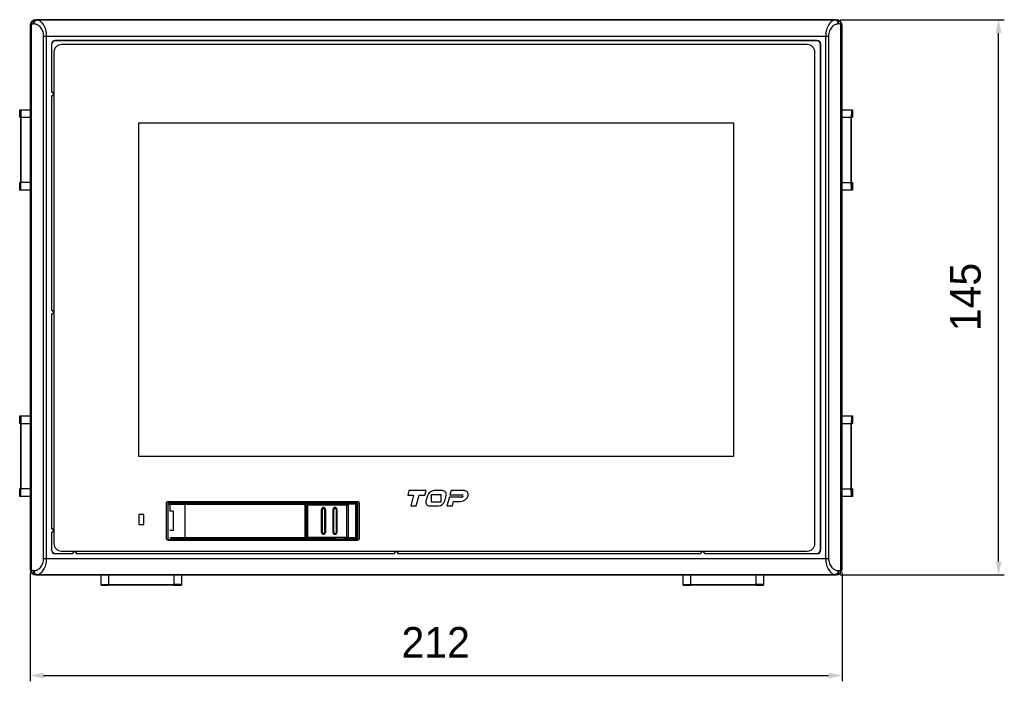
# Model space of a CAD drawing. Header units: millimetres. Extents: x 0 to 1189, y 0 to 841.
# Tile 10 of 44: x 232 to 489, y 437 to 610. Entities that reach past the tile are written whole.
import ezdxf

# ---------------------------------------------------------------- set-up
doc = ezdxf.new("R2010")
doc.units = ezdxf.units.MM
doc.header["$LTSCALE"] = 65.395
doc.header["$PDMODE"] = 3
doc.header["$PDSIZE"] = 8
doc.layers.get('0').update_dxf_attribs({"linetype": 'CONTINUOUS'})
doc.layers.get('Defpoints').update_dxf_attribs({"linetype": 'CONTINUOUS'})
for name, color, linetype in [('CLAMP-RX-SHAPE', 7, 'CONTINUOUS'), ('FRONT_CASE-RW07-SHAPE', 7, 'CONTINUOUS'), ('FRONT_SHEET-RW07-EX-B-SHAPE', 7, 'CONTINUOUS'), ('FRONT_SHEET-RW07-EX-SHAPE', 7, 'CONTINUOUS'), ('FRONT_SHEET-RW07-SHAPE', 7, 'CONTINUOUS'), ('FRONT_USB_COVER-SHAPE', 7, 'CONTINUOUS'), ('USB_COVER_LOCK-RX-SHAPE', 7, 'CONTINUOUS'), ('USB_COVER_LOCK_GUIDE-RX-SHAPE', 7, 'CONTINUOUS'), ('메뉴얼_220509-DIM', 7, 'CONTINUOUS')]:
    doc.layers.add(name, color=color, linetype=linetype)
doc.styles.get("Standard").update_dxf_attribs({"font": 'GOTHIC.TTF'})
doc.dimstyles.new('DIMSTYLE_1', dxfattribs={"dimtxt": 8, "dimasz": 3.5, "dimexe": 1.5, "dimexo": 1, "dimgap": 2, "dimtad": 1, "dimdec": 5, "dimdsep": 46, "dimtxsty": 'STANDARD', "dimblk": '_FILLED', "dimblk1": '_FILLED', "dimblk2": '_FILLED', "dimcen": 0.09, "dimadec": 5, "dimazin": 2, "dimtp": 0.5, "dimtm": 0.5, "dimtfac": 1, "dimtdec": 5, "dimtofl": 0, "dimtmove": 0, "dimatfit": 3, "dimldrblk": '_FILLED', "dimfxl": 1, "dimtolj": 1, "dimarcsym": 0})

# ---------------------------------------------------------------- blocks, each defined once
blk = doc.blocks.new('_FILLED')
at = {"color": 0, "linetype": 'ByBlock'}
blk.add_solid([(0, 0), (-1, 0.214), (-1, -0.214)], dxfattribs=at)
blk = doc.blocks.new('*D1')
at = {"layer": 'Defpoints', "color": 0, "linetype": 'Continuous'}
for p in [(234.34, 466.48), (446.34, 466.48), (446.34, 438.68)]:
    blk.add_point(p, dxfattribs=at)
at = {"layer": '메뉴얼_220509-DIM', "color": 0, "linetype": 'Continuous', "lineweight": -2}
for p, q in [((234.34, 465.48), (234.34, 437.18)), ((446.34, 465.48), (446.34, 437.18)), ((237.84, 438.68), (442.84, 438.68))]:
    blk.add_line(p, q, dxfattribs=at)
at = {"layer": '메뉴얼_220509-DIM', "color": 0, "linetype": 'Continuous', "lineweight": -2, "xscale": 3.5, "yscale": 3.5, "zscale": 3.5, "rotation": 180}
blk.add_blockref('_FILLED', (234.34, 438.68), dxfattribs=at)
at = {"layer": '메뉴얼_220509-DIM', "color": 0, "linetype": 'Continuous', "lineweight": -2, "xscale": 3.5, "yscale": 3.5, "zscale": 3.5}
blk.add_blockref('_FILLED', (446.34, 438.68), dxfattribs=at)
at = {"layer": '메뉴얼_220509-DIM', "color": 0, "linetype": 'Continuous', "insert": (340.24, 451.35), "char_height": 8, "attachment_point": 2, "line_spacing_factor": 0.9}
blk.add_mtext('\\A1;212', dxfattribs=at)
blk = doc.blocks.new('*D2')
at = {"layer": 'Defpoints', "color": 0, "linetype": 'Continuous'}
for p in [(444.85, 609.98), (487.22, 609.98), (444.85, 464.98)]:
    blk.add_point(p, dxfattribs=at)
at = {"layer": '메뉴얼_220509-DIM', "color": 0, "linetype": 'Continuous', "lineweight": -2}
for p, q in [((445.85, 609.98), (488.72, 609.98)), ((487.22, 468.48), (487.22, 606.48)), ((445.85, 464.98), (488.72, 464.98))]:
    blk.add_line(p, q, dxfattribs=at)
at = {"layer": '메뉴얼_220509-DIM', "color": 0, "linetype": 'Continuous', "lineweight": -2, "xscale": 3.5, "yscale": 3.5, "zscale": 3.5}
for p, rotation in [((487.22, 609.98), 90), ((487.22, 464.98), 270)]:
    blk.add_blockref('_FILLED', p, dxfattribs=dict(at, rotation=rotation))
at = {"layer": '메뉴얼_220509-DIM', "color": 0, "linetype": 'Continuous', "insert": (474.55, 537.54), "char_height": 8, "attachment_point": 2, "rotation": 90, "line_spacing_factor": 0.9}
blk.add_mtext('\\A1;145', dxfattribs=at)

msp = doc.modelspace()

# ---------------------------------------------------------------- linework, layer by layer
at = {"layer": 'CLAMP-RX-SHAPE', "color": 7, "linetype": 'Continuous'}
for p, q in [((231.602834, 584.478399), (231.602834, 586.478399)), ((231.602838, 586.478399), (234.344643, 586.478399)), ((231.61004, 586.478399), (231.61004, 584.478399)), ((231.836855, 586.478399), (231.836855, 584.478399)), ((446.344643, 586.478399), (449.086215, 586.478399)), ((448.852199, 586.478399), (448.852199, 584.478399)), ((449.079014, 586.478399), (449.079014, 584.478399)), ((449.08622, 584.478399), (449.08622, 586.478399)), ((231.602838, 584.478399), (231.836855, 584.478399)), ((231.836855, 584.478399), (231.836855, 567.478399)), ((231.836855, 584.478399), (234.344643, 584.478399)), ((231.927581, 584.478399), (231.927581, 567.478399)), ((446.344643, 584.478399), (448.852199, 584.478399)), ((448.761473, 567.478399), (448.761473, 584.478399)), ((448.852199, 584.478399), (449.086215, 584.478399)), ((448.852199, 567.478399), (448.852199, 584.478399)), ((231.602834, 567.478399), (231.602834, 565.478399)), ((231.836855, 567.478399), (231.602838, 567.478399)), ((231.61004, 565.478399), (231.61004, 567.478399)), ((231.836855, 565.478399), (231.836855, 567.478399)), ((234.344643, 567.478399), (231.836855, 567.478399)), ((446.344643, 567.478399), (448.852199, 567.478399)), ((449.086215, 567.478399), (448.852199, 567.478399)), ((448.852199, 565.478399), (448.852199, 567.478399)), ((449.079014, 565.478399), (449.079014, 567.478399)), ((449.08622, 567.478399), (449.08622, 565.478399)), ((234.344643, 565.478399), (231.602838, 565.478399)), ((449.086215, 565.478399), (446.344643, 565.478399)), ((231.602834, 504.478399), (231.602834, 506.478399)), ((231.602838, 506.478399), (234.344643, 506.478399)), ((231.602838, 504.478399), (231.836855, 504.478399)), ((231.61004, 506.478399), (231.61004, 504.478399)), ((231.836855, 506.478399), (231.836855, 504.478399)), ((231.836855, 504.478399), (231.836855, 487.478399)), ((231.836855, 504.478399), (234.344643, 504.478399)), ((231.927581, 504.478399), (231.927581, 487.478399)), ((446.344643, 506.478399), (449.086215, 506.478399)), ((446.344643, 504.478399), (448.852199, 504.478399)), ((448.761473, 487.478399), (448.761473, 504.478399)), ((448.852199, 506.478399), (448.852199, 504.478399)), ((448.852199, 504.478399), (449.086215, 504.478399)), ((448.852199, 487.478399), (448.852199, 504.478399)), ((449.079014, 506.478399), (449.079014, 504.478399)), ((449.08622, 504.478399), (449.08622, 506.478399)), ((231.602834, 487.478399), (231.602834, 485.478399)), ((231.836855, 487.478399), (231.602838, 487.478399)), ((231.61004, 485.478399), (231.61004, 487.478399)), ((231.836855, 485.478399), (231.836855, 487.478399)), ((234.344643, 487.478399), (231.836855, 487.478399)), ((446.344643, 487.478399), (448.852199, 487.478399)), ((449.086215, 487.478399), (448.852199, 487.478399)), ((448.852199, 485.478399), (448.852199, 487.478399)), ((449.079014, 485.478399), (449.079014, 487.478399)), ((449.08622, 487.478399), (449.08622, 485.478399)), ((234.344643, 485.478399), (231.602838, 485.478399)), ((449.086215, 485.478399), (446.344643, 485.478399)), ((252.844643, 462.251429), (252.844643, 464.978399)), ((254.844643, 462.411934), (254.844643, 464.978399)), ((271.844643, 464.978399), (271.844643, 462.411934)), ((273.844643, 464.978399), (273.844643, 462.251429)), ((404.844643, 462.251429), (404.844643, 464.978399)), ((406.844643, 462.411934), (406.844643, 464.978399)), ((423.844643, 464.978399), (423.844643, 462.411934)), ((425.844643, 464.978399), (425.844643, 462.251429)), ((252.844643, 462.411934), (254.844643, 462.411934)), ((252.844643, 462.25488), (254.844643, 462.25488)), ((254.844643, 462.251426), (252.844643, 462.251426)), ((254.844643, 462.474756), (271.844643, 462.474756)), ((254.844643, 462.251429), (254.844643, 462.411934)), ((254.844643, 462.411934), (271.844643, 462.411934)), ((271.844643, 462.411934), (271.844643, 462.251429)), ((273.844643, 462.411934), (271.844643, 462.411934)), ((273.844643, 462.25488), (271.844643, 462.25488)), ((271.844643, 462.251426), (273.844643, 462.251426)), ((404.844643, 462.411934), (406.844643, 462.411934)), ((404.844643, 462.25488), (406.844643, 462.25488)), ((406.844643, 462.251426), (404.844643, 462.251426)), ((406.844643, 462.474756), (423.844643, 462.474756)), ((406.844643, 462.411934), (423.844643, 462.411934)), ((406.844643, 462.251429), (406.844643, 462.411934)), ((425.844643, 462.411934), (423.844643, 462.411934)), ((423.844643, 462.411934), (423.844643, 462.251429)), ((425.844643, 462.25488), (423.844643, 462.25488)), ((423.844643, 462.251426), (425.844643, 462.251426))]:
    msp.add_line(p, q, dxfattribs=at)
for points, knots in [([(231.836855, 586.478399), (231.841229, 586.478399), (231.849413, 586.461873), (231.855985, 586.435137), (231.864717, 586.385852), (231.876431, 586.287275), (231.889637, 586.119975), (231.902566, 585.874673), (231.913396, 585.575355), (231.921472, 585.233933), (231.926454, 584.863514), (231.927581, 584.608351), (231.927581, 584.478399)], [0, 0, 0, 0, 0.0065372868, 0.0215437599, 0.0456662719, 0.0788764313, 0.1712653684, 0.2953840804, 0.4464161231, 0.6186777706, 0.8057982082, 1, 1, 1, 1]), ([(448.852199, 586.478399), (448.847821, 586.478399), (448.839673, 586.461813), (448.833091, 586.435093), (448.82436, 586.385813), (448.812593, 586.287219), (448.79944, 586.119948), (448.786469, 585.874682), (448.775672, 585.575385), (448.767572, 585.233783), (448.762613, 584.863326), (448.761473, 584.608192), (448.761473, 584.478399)], [0, 0, 0, 0, 0.0065421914, 0.0215671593, 0.0456850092, 0.0788576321, 0.1713359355, 0.2953451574, 0.4463547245, 0.6187185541, 0.806034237, 1, 1, 1, 1]), ([(231.836855, 565.478399), (231.841233, 565.478399), (231.849381, 565.494985), (231.855962, 565.521705), (231.864693, 565.570985), (231.87646, 565.669579), (231.889614, 565.83685), (231.902585, 566.082116), (231.913382, 566.381413), (231.921482, 566.723015), (231.926441, 567.093472), (231.927581, 567.348606), (231.927581, 567.478399)], [0, 0, 0, 0, 0.0065421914, 0.0215671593, 0.0456850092, 0.0788576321, 0.1713359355, 0.2953451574, 0.4463547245, 0.6187185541, 0.806034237, 1, 1, 1, 1]), ([(448.852199, 565.478399), (448.847824, 565.478399), (448.83964, 565.494925), (448.833069, 565.521661), (448.824336, 565.570946), (448.812623, 565.669523), (448.799417, 565.836823), (448.786488, 566.082125), (448.775658, 566.381443), (448.767581, 566.722865), (448.7626, 567.093283), (448.761473, 567.348447), (448.761473, 567.478399)], [0, 0, 0, 0, 0.0065372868, 0.0215437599, 0.0456662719, 0.0788764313, 0.1712653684, 0.2953840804, 0.4464161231, 0.6186777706, 0.8057982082, 1, 1, 1, 1]), ([(231.836855, 506.478399), (231.841229, 506.478399), (231.849413, 506.461873), (231.855985, 506.435137), (231.864717, 506.385852), (231.876431, 506.287275), (231.889637, 506.119975), (231.902566, 505.874673), (231.913396, 505.575355), (231.921472, 505.233933), (231.926454, 504.863514), (231.927581, 504.608351), (231.927581, 504.478399)], [0, 0, 0, 0, 0.0065372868, 0.0215437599, 0.0456662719, 0.0788764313, 0.1712653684, 0.2953840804, 0.4464161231, 0.6186777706, 0.8057982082, 1, 1, 1, 1]), ([(448.852199, 506.478399), (448.847821, 506.478399), (448.839673, 506.461813), (448.833091, 506.435093), (448.82436, 506.385813), (448.812593, 506.287219), (448.79944, 506.119948), (448.786469, 505.874682), (448.775672, 505.575385), (448.767572, 505.233783), (448.762613, 504.863326), (448.761473, 504.608192), (448.761473, 504.478399)], [0, 0, 0, 0, 0.0065421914, 0.0215671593, 0.0456850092, 0.0788576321, 0.1713359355, 0.2953451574, 0.4463547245, 0.6187185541, 0.806034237, 1, 1, 1, 1]), ([(231.836855, 485.478399), (231.841233, 485.478399), (231.849381, 485.494985), (231.855962, 485.521705), (231.864693, 485.570985), (231.87646, 485.669579), (231.889614, 485.83685), (231.902585, 486.082116), (231.913382, 486.381413), (231.921482, 486.723015), (231.926441, 487.093472), (231.927581, 487.348606), (231.927581, 487.478399)], [0, 0, 0, 0, 0.0065421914, 0.0215671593, 0.0456850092, 0.0788576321, 0.1713359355, 0.2953451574, 0.4463547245, 0.6187185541, 0.806034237, 1, 1, 1, 1]), ([(448.852199, 485.478399), (448.847824, 485.478399), (448.83964, 485.494925), (448.833069, 485.521661), (448.824336, 485.570946), (448.812623, 485.669523), (448.799417, 485.836823), (448.786488, 486.082125), (448.775658, 486.381443), (448.767581, 486.722865), (448.7626, 487.093283), (448.761473, 487.348447), (448.761473, 487.478399)], [0, 0, 0, 0, 0.0065372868, 0.0215437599, 0.0456662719, 0.0788764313, 0.1712653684, 0.2953840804, 0.4464161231, 0.6186777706, 0.8057982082, 1, 1, 1, 1]), ([(252.844643, 462.411934), (252.844643, 462.415753), (252.862875, 462.420178), (252.887437, 462.425545), (252.937623, 462.431086), (253.002469, 462.43667), (253.086556, 462.442082), (253.230873, 462.449517), (253.448548, 462.457432), (253.747677, 462.464936), (254.08914, 462.470526), (254.459532, 462.473976), (254.714692, 462.474756), (254.844643, 462.474756)], [0, 0, 0, 0, 0.005717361, 0.0204132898, 0.0443793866, 0.0775142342, 0.1194947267, 0.1699057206, 0.2941579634, 0.4454177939, 0.6179750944, 0.8054361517, 1, 1, 1, 1]), ([(273.844643, 462.411934), (273.844643, 462.415759), (273.826357, 462.420147), (273.801804, 462.425534), (273.751626, 462.431067), (273.686791, 462.436678), (273.602668, 462.442084), (273.458366, 462.449512), (273.240745, 462.457442), (272.941638, 462.464927), (272.599995, 462.470532), (272.229565, 462.473967), (271.974435, 462.474756), (271.844643, 462.474756)], [0, 0, 0, 0, 0.0057261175, 0.0204413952, 0.0444024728, 0.0774989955, 0.1195142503, 0.1699796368, 0.2941216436, 0.4453584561, 0.6180174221, 0.805673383, 1, 1, 1, 1]), ([(404.844643, 462.411934), (404.844643, 462.415753), (404.862875, 462.420178), (404.887437, 462.425545), (404.937623, 462.431086), (405.002469, 462.43667), (405.086556, 462.442082), (405.230873, 462.449517), (405.448548, 462.457432), (405.747677, 462.464936), (406.08914, 462.470526), (406.459532, 462.473976), (406.714692, 462.474756), (406.844643, 462.474756)], [0, 0, 0, 0, 0.005717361, 0.0204132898, 0.0443793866, 0.0775142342, 0.1194947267, 0.1699057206, 0.2941579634, 0.4454177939, 0.6179750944, 0.8054361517, 1, 1, 1, 1]), ([(425.844643, 462.411934), (425.844643, 462.415759), (425.826357, 462.420147), (425.801804, 462.425534), (425.751626, 462.431067), (425.686791, 462.436678), (425.602668, 462.442084), (425.458366, 462.449512), (425.240745, 462.457442), (424.941638, 462.464927), (424.599995, 462.470532), (424.229565, 462.473967), (423.974435, 462.474756), (423.844643, 462.474756)], [0, 0, 0, 0, 0.0057261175, 0.0204413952, 0.0444024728, 0.0774989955, 0.1195142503, 0.1699796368, 0.2941216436, 0.4453584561, 0.6180174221, 0.805673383, 1, 1, 1, 1])]:
    msp.add_open_spline(points, degree=3, knots=knots, dxfattribs=at)
at = {"layer": 'FRONT_CASE-RW07-SHAPE', "color": 7, "linetype": 'Continuous'}
for p, q in [((235.842587, 609.978399), (235.937743, 609.883243)), ((444.846698, 609.978399), (235.842587, 609.978399)), ((236.107419, 609.872545), (235.937743, 609.883243)), ((444.581867, 609.872545), (236.107419, 609.872545)), ((444.751542, 609.883243), (444.581867, 609.872545)), ((444.846698, 609.978399), (444.751542, 609.883243)), ((234.344643, 608.480455), (234.344643, 466.476343)), ((234.344643, 608.480455), (234.406201, 608.418897)), ((234.406201, 608.418897), (234.406201, 466.537901)), ((234.635823, 608.418897), (234.406201, 608.418897)), ((234.635823, 608.418897), (234.635823, 466.537901)), ((235.338411, 608.873916), (235.168736, 608.884613)), ((445.52055, 608.884613), (445.350874, 608.873916)), ((446.053463, 608.418897), (446.283085, 608.418897)), ((446.053463, 466.537901), (446.053463, 608.418897)), ((446.344643, 608.480455), (446.283085, 608.418897)), ((446.283085, 466.537901), (446.283085, 608.418897)), ((446.344643, 466.476343), (446.344643, 608.480455)), ((237.859206, 469.278497), (237.859206, 605.678301)), ((237.859206, 605.678301), (442.830079, 605.678301)), ((238.628214, 469.278497), (238.628214, 605.678301)), ((240.888344, 604.530892), (240.940837, 604.478399)), ((439.800941, 604.530892), (240.888344, 604.530892)), ((439.748448, 604.478399), (240.940837, 604.478399)), ((439.800941, 604.530892), (439.748448, 604.478399)), ((442.061072, 605.678301), (442.061072, 469.278497)), ((442.830079, 605.678301), (442.830079, 469.278497)), ((239.89215, 603.534697), (239.89215, 591.022816)), ((239.89215, 603.534697), (239.944643, 603.482204)), ((239.944643, 603.482204), (239.944643, 591.078399)), ((440.797136, 603.534697), (440.744643, 603.482204)), ((440.744643, 471.574594), (440.744643, 603.482204)), ((440.797136, 471.5221), (440.797136, 603.534697)), ((239.961348, 591.025533), (239.89215, 591.022816)), ((239.89215, 590.133982), (239.89215, 534.022816)), ((239.944643, 590.078399), (239.944643, 534.078399)), ((239.961348, 534.025533), (239.89215, 534.022816)), ((239.89215, 533.133982), (239.89215, 477.022816)), ((239.944643, 533.078399), (239.944643, 477.078399)), ((270.345328, 483.477089), (270.274137, 483.54828)), ((270.274137, 483.54828), (270.274137, 474.608518)), ((270.345328, 474.679709), (270.345328, 483.477089)), ((270.745267, 483.877028), (270.674076, 483.948219)), ((270.674076, 483.948219), (319.636679, 483.948219)), ((279.81958, 483.885259), (279.81958, 483.678399)), ((299.131109, 483.885259), (279.81958, 483.885259)), ((299.131109, 483.885259), (299.131109, 483.678399)), ((300.141152, 483.759644), (300.030972, 483.869824)), ((300.141152, 483.759644), (300.141152, 483.728399)), ((319.448103, 483.759644), (300.141152, 483.759644)), ((319.636679, 483.948219), (319.448103, 483.759644)), ((319.448103, 483.759644), (319.448103, 483.698949)), ((319.648073, 483.559674), (319.540525, 483.559674)), ((319.836648, 483.74825), (319.648073, 483.559674)), ((319.648073, 483.559674), (319.648073, 475.967917)), ((319.836648, 483.74825), (319.836648, 474.408548)), ((239.961348, 477.025533), (239.89215, 477.022816)), ((239.89215, 476.133982), (239.89215, 471.5221)), ((239.944643, 476.078399), (239.944643, 471.574594)), ((270.274137, 474.608518), (270.345328, 474.679709)), ((270.674076, 474.208579), (270.72295, 474.257453)), ((270.674076, 474.208579), (319.636679, 474.208579)), ((319.550286, 474.294972), (319.636679, 474.208579)), ((319.648073, 474.597124), (319.836648, 474.408548)), ((239.89215, 471.5221), (239.944643, 471.574594)), ((240.888344, 470.525906), (240.940837, 470.578399)), ((240.888344, 470.525906), (245.500225, 470.525906)), ((240.940837, 470.578399), (245.444643, 470.578399)), ((245.497508, 470.595105), (245.500225, 470.525906)), ((246.38906, 470.525906), (329.500225, 470.525906)), ((246.444643, 470.578399), (329.444643, 470.578399)), ((329.497508, 470.595105), (329.500225, 470.525906)), ((330.38906, 470.525906), (409.500225, 470.525906)), ((330.444643, 470.578399), (409.444643, 470.578399)), ((409.497508, 470.595105), (409.500225, 470.525906)), ((410.38906, 470.525906), (439.800941, 470.525906)), ((410.444643, 470.578399), (439.748448, 470.578399)), ((439.800941, 470.525906), (439.748448, 470.578399)), ((440.797136, 471.5221), (440.744643, 471.574594)), ((237.859206, 469.278497), (442.830079, 469.278497)), ((234.344643, 466.476343), (234.406201, 466.537901)), ((234.635823, 466.537901), (234.406201, 466.537901)), ((235.168736, 466.072185), (235.338411, 466.082882)), ((445.350874, 466.082882), (445.52055, 466.072185)), ((446.053463, 466.537901), (446.283085, 466.537901)), ((446.344643, 466.476343), (446.283085, 466.537901)), ((235.842587, 464.978399), (235.937743, 465.073555)), ((235.842587, 464.978399), (444.846698, 464.978399)), ((235.937743, 465.073555), (236.107419, 465.084253)), ((236.107419, 465.084253), (444.581867, 465.084253)), ((444.581867, 465.084253), (444.751542, 465.073555)), ((444.846698, 464.978399), (444.751542, 465.073555))]:
    msp.add_line(p, q, dxfattribs=at)
for centre, radius, start, end in [((240.863835, 590.157719), 1.300987, 134.95366428, 138.32112944), ((239.944643, 590.578399), 0.447507, 263.26361279, 87.86042703), ((240.863835, 590.999079), 1.300987, 221.67887056, 225.04633572), ((239.944643, 590.578399), 0.5, 270, 90), ((240.863835, 533.157719), 1.300987, 134.95366428, 138.32112944), ((239.944643, 533.578399), 0.447507, 263.26361279, 87.86042703), ((240.863835, 533.999079), 1.300987, 221.67887056, 225.04633572), ((239.944643, 533.578399), 0.5, 270, 90), ((271.562315, 506.788433), 23.35391, 268.00165602, 268.23218281), ((299.156743, 441.41108), 42.474186, 89.38008616, 90.03457942), ((300.14149, 483.357681), 0.401963, 90.04822601, 106.13218785), ((319.448056, 483.559608), 0.200017, 0.01890922, 56.2504464), ((240.863835, 476.157719), 1.300987, 134.95366428, 138.32112944), ((239.944643, 476.578399), 0.447507, 263.26361279, 87.86042703), ((240.863835, 476.999079), 1.300987, 221.67887056, 225.04633572), ((239.944643, 476.578399), 0.5, 270, 90), ((245.944643, 470.578399), 0.5, 0, 180), ((246.365323, 471.497591), 1.300987, 224.95366428, 228.32112944), ((245.944643, 470.578399), 0.447507, 353.26361279, 177.86034479), ((245.523962, 471.497591), 1.300987, 311.67887056, 315.04633572), ((329.944643, 470.578399), 0.5, 0, 180), ((330.365323, 471.497591), 1.300987, 224.95366428, 228.32112944), ((329.944643, 470.578399), 0.447507, 353.26361279, 177.86034479), ((329.523962, 471.497591), 1.300987, 311.67887056, 315.04633572), ((409.944643, 470.578399), 0.5, 0, 180), ((410.365323, 471.497591), 1.300987, 224.95366428, 228.32112944), ((409.944643, 470.578399), 0.447507, 353.26361279, 177.86034479), ((409.523962, 471.497591), 1.300987, 311.67887056, 315.04633572)]:
    msp.add_arc(centre, radius, start, end, dxfattribs=at)
for centre, major_axis, ratio, start_param, end_param in [((235.846701, 608.47634), (-1.063569, 1.063569), 0.9972646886, -0.7840286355, 0.7840286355), ((444.842584, 608.47634), (1.063569, 1.063569), 0.9972646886, -0.7840286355, 0.7840286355), ((240.895969, 603.527072), (-0.712499, 0.712499), 0.9924325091, -0.7816000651, 0.7816000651), ((240.948463, 603.474579), (0.712499, -0.712499), 0.9924325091, 2.3599925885, 3.9231927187), ((439.740823, 603.474579), (-0.712499, -0.712499), 0.9924325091, 2.3599925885, 3.9231927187), ((439.793316, 603.527072), (0.712499, 0.712499), 0.9924325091, -0.7816000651, 0.7816000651), ((270.674198, 483.548158), (-0.282929, 0.282929), 0.9996954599, -0.7852458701, 0.7852458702), ((319.636618, 483.748189), (0.141464, 0.141464), 0.9996954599, -0.7852458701, 0.7852458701), ((270.674198, 474.60864), (0.282929, 0.282929), 0.9996954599, -3.9268385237, -2.3563467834), ((319.636618, 474.408609), (0.141464, -0.141464), 0.9996954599, -0.7852458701, 0.7852458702), ((240.895969, 471.529726), (0.712499, 0.712499), 0.9924325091, -3.9231927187, -2.3599925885), ((240.948463, 471.582219), (0.712499, 0.712499), 0.9924325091, 2.3599925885, 3.9231927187), ((439.740823, 471.582219), (-0.712499, 0.712499), 0.9924325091, 2.3599925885, 3.9231927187), ((439.793316, 471.529726), (0.712499, -0.712499), 0.9924325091, -0.7816000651, 0.7816000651), ((235.846701, 466.480457), (1.063569, 1.063569), 0.9972646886, -3.9256212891, -2.3575640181), ((444.842584, 466.480457), (1.063569, -1.063569), 0.9972646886, -0.7840286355, 0.7840286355)]:
    msp.add_ellipse(centre, major_axis=major_axis, ratio=ratio, start_param=start_param, end_param=end_param, dxfattribs=at)
for points, knots in [([(235.937743, 609.883243), (235.747418, 609.887114), (235.359289, 609.823761), (234.850297, 609.516629), (234.492466, 609.025066), (234.40657, 608.620838), (234.406201, 608.418897)], [0, 0, 0, 0, 0.2434142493, 0.4895723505, 0.7417820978, 1, 1, 1, 1]), ([(235.168736, 608.884613), (235.172001, 609.011368), (235.21452, 609.25929), (235.379718, 609.582599), (235.627925, 609.813373), (235.837542, 609.878889), (235.937743, 609.883243)], [0, 0, 0, 0, 0.2772104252, 0.5406832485, 0.7807279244, 1, 1, 1, 1]), ([(235.338411, 608.873916), (235.341677, 609.00067), (235.384195, 609.248593), (235.549393, 609.571901), (235.7976, 609.802676), (236.007218, 609.868192), (236.107419, 609.872545)], [0, 0, 0, 0, 0.2772103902, 0.5406831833, 0.7807278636, 1, 1, 1, 1]), ([(238.628214, 605.678301), (238.628212, 606.240734), (238.497172, 607.294389), (238.008746, 608.474925), (237.469005, 609.174612), (237.042698, 609.545233), (236.586664, 609.786249), (236.264481, 609.859547), (236.107419, 609.872545)], [0, 0, 0, 0, 0.3182879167, 0.5935853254, 0.7108651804, 0.8156901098, 0.9108127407, 1, 1, 1, 1]), ([(444.581867, 609.872545), (444.424824, 609.859549), (444.102688, 609.78628), (443.6467, 609.545291), (443.220391, 609.174738), (442.680651, 608.475105), (442.192133, 607.294554), (442.061075, 606.240831), (442.061072, 605.678301)], [0, 0, 0, 0, 0.0891762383, 0.1842808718, 0.2891055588, 0.4063799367, 0.6816575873, 1, 1, 1, 1]), ([(445.350874, 608.873916), (445.347609, 609.00067), (445.30509, 609.248593), (445.139892, 609.571901), (444.891686, 609.802676), (444.682068, 609.868192), (444.581867, 609.872545)], [0, 0, 0, 0, 0.2772103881, 0.5406831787, 0.7807278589, 1, 1, 1, 1]), ([(446.283085, 608.418897), (446.28273, 608.6209), (446.196734, 609.025264), (445.838756, 609.516871), (445.329734, 609.823835), (444.941753, 609.887112), (444.751542, 609.883243)], [0, 0, 0, 0, 0.2582972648, 0.5106042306, 0.7567318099, 1, 1, 1, 1]), ([(445.52055, 608.884613), (445.517284, 609.011368), (445.474765, 609.25929), (445.309567, 609.582599), (445.061361, 609.813373), (444.851743, 609.878889), (444.751542, 609.883243)], [0, 0, 0, 0, 0.2772103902, 0.5406831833, 0.7807278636, 1, 1, 1, 1]), ([(235.168736, 608.884613), (235.05573, 608.891731), (234.864458, 608.845278), (234.677629, 608.652255), (234.635825, 608.500357), (234.635823, 608.418897)], [0, 0, 0, 0, 0.4329078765, 0.6885573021, 1, 1, 1, 1]), ([(237.859206, 605.678301), (237.859195, 606.12836), (237.710385, 606.980492), (237.103101, 608.020506), (236.275949, 608.678298), (235.640787, 608.85484), (235.338411, 608.873916)], [0, 0, 0, 0, 0.3036316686, 0.5689957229, 0.7955972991, 1, 1, 1, 1]), ([(445.350874, 608.873916), (445.048533, 608.854848), (444.41341, 608.67831), (443.586276, 608.020607), (442.978922, 606.980595), (442.830091, 606.128425), (442.830079, 605.678301)], [0, 0, 0, 0, 0.2043792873, 0.4309816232, 0.6963244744, 1, 1, 1, 1]), ([(446.053463, 608.418897), (446.053456, 608.500447), (446.011594, 608.652445), (445.824632, 608.845343), (445.633475, 608.891726), (445.52055, 608.884613)], [0, 0, 0, 0, 0.3117840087, 0.5674071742, 1, 1, 1, 1]), ([(270.74795, 483.448726), (270.691706, 483.450694), (270.594111, 483.454554), (270.481375, 483.46037), (270.414125, 483.465736), (270.380447, 483.468884), (270.359342, 483.472725), (270.347931, 483.474719), (270.345328, 483.477089)], [0, 0, 0, 0, 0.4176405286, 0.725179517, 0.8366604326, 0.9195728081, 0.9738774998, 1, 1, 1, 1]), ([(278.924091, 483.871121), (278.874777, 483.862557), (278.727809, 483.855682), (278.442066, 483.842457), (278.027636, 483.832812), (277.500107, 483.823116), (276.877855, 483.815684), (275.925609, 483.80816), (274.927646, 483.805783), (273.919577, 483.808126), (273.194895, 483.812306), (272.529003, 483.818726), (272.021848, 483.825987), (271.663134, 483.832978), (271.435112, 483.838315), (271.237653, 483.84412), (271.072007, 483.849755), (270.940999, 483.856704), (270.842334, 483.860859), (270.784154, 483.87045), (270.751388, 483.870917), (270.745267, 483.877028)], [0, 0, 0, 0, 0.0183518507, 0.05376269, 0.1050086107, 0.1702760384, 0.2472429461, 0.3331670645, 0.5194371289, 0.6131479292, 0.7027828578, 0.7851496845, 0.857313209, 0.8887494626, 0.9167036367, 0.9409304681, 0.9612134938, 0.9773772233, 0.9892823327, 0.9968287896, 1, 1, 1, 1]), ([(279.81958, 483.885259), (279.711734, 483.885258), (279.510525, 483.884261), (279.242516, 483.883025), (279.052319, 483.876198), (278.954422, 483.876384), (278.924091, 483.871121)], [0, 0, 0, 0, 0.3612045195, 0.6741060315, 0.8968950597, 1, 1, 1, 1]), ([(278.924091, 483.871121), (278.991238, 483.871003), (279.12792, 483.835316), (279.22883, 483.736569), (279.263754, 483.679038)], [0, 0, 0, 0, 0.4994266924, 1, 1, 1, 1]), ([(300.030972, 483.869824), (300.028859, 483.871927), (300.017007, 483.871296), (299.996188, 483.874681), (299.960334, 483.875457), (299.912949, 483.877518), (299.853349, 483.878949), (299.753223, 483.881078), (299.672949, 483.882148), (299.616285, 483.882781)], [0, 0, 0, 0, 0.0215423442, 0.0751762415, 0.1603821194, 0.2758809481, 0.4199732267, 0.5904652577, 1, 1, 1, 1]), ([(300.030972, 483.869824), (299.963695, 483.869803), (299.826869, 483.83461), (299.725337, 483.736375), (299.690147, 483.679044)], [0, 0, 0, 0, 0.5000281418, 1, 1, 1, 1]), ([(235.338411, 466.082882), (235.640752, 466.10195), (236.275875, 466.278488), (237.103009, 466.93619), (237.710364, 467.976203), (237.859194, 468.828373), (237.859206, 469.278497)], [0, 0, 0, 0, 0.2043792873, 0.4309816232, 0.6963244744, 1, 1, 1, 1]), ([(236.107419, 465.084253), (236.264461, 465.097249), (236.586598, 465.170518), (237.042586, 465.411507), (237.468895, 465.78206), (238.008635, 466.481693), (238.497153, 467.662244), (238.62821, 468.715967), (238.628214, 469.278497)], [0, 0, 0, 0, 0.0891762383, 0.1842808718, 0.2891055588, 0.4063799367, 0.6816575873, 1, 1, 1, 1]), ([(442.061072, 469.278497), (442.061074, 468.716063), (442.192113, 467.662409), (442.68054, 466.481873), (443.22028, 465.782185), (443.646588, 465.411564), (444.102622, 465.170549), (444.424805, 465.097251), (444.581867, 465.084253)], [0, 0, 0, 0, 0.3182879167, 0.5935853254, 0.7108651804, 0.8156901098, 0.9108127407, 1, 1, 1, 1]), ([(442.830079, 469.278497), (442.83009, 468.828438), (442.9789, 467.976306), (443.586185, 466.936292), (444.413337, 466.278499), (445.048499, 466.101958), (445.350874, 466.082882)], [0, 0, 0, 0, 0.3036316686, 0.5689957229, 0.7955972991, 1, 1, 1, 1]), ([(234.406201, 466.537901), (234.406556, 466.335898), (234.492552, 465.931534), (234.850529, 465.439927), (235.359551, 465.132963), (235.747533, 465.069686), (235.937743, 465.073555)], [0, 0, 0, 0, 0.2582972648, 0.5106042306, 0.7567318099, 1, 1, 1, 1]), ([(234.635823, 466.537901), (234.635829, 466.456351), (234.677691, 466.304353), (234.864654, 466.111455), (235.055811, 466.065072), (235.168736, 466.072185)], [0, 0, 0, 0, 0.3117840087, 0.5674071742, 1, 1, 1, 1]), ([(235.168736, 466.072185), (235.172001, 465.94543), (235.21452, 465.697508), (235.379718, 465.374199), (235.627924, 465.143425), (235.837542, 465.077909), (235.937743, 465.073555)], [0, 0, 0, 0, 0.2772103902, 0.5406831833, 0.7807278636, 1, 1, 1, 1]), ([(235.338411, 466.082882), (235.341677, 465.956128), (235.384195, 465.708205), (235.549393, 465.384896), (235.7976, 465.154122), (236.007218, 465.088606), (236.107419, 465.084253)], [0, 0, 0, 0, 0.2772103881, 0.5406831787, 0.7807278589, 1, 1, 1, 1]), ([(445.350874, 466.082882), (445.347609, 465.956128), (445.30509, 465.708205), (445.139892, 465.384896), (444.891686, 465.154122), (444.682068, 465.088606), (444.581867, 465.084253)], [0, 0, 0, 0, 0.2772103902, 0.5406831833, 0.7807278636, 1, 1, 1, 1]), ([(444.751542, 465.073555), (444.941867, 465.069683), (445.329996, 465.133037), (445.838988, 465.440169), (446.196819, 465.931732), (446.282715, 466.33596), (446.283085, 466.537901)], [0, 0, 0, 0, 0.2434142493, 0.4895723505, 0.7417820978, 1, 1, 1, 1]), ([(445.52055, 466.072185), (445.517284, 465.94543), (445.474765, 465.697508), (445.309567, 465.374199), (445.061361, 465.143425), (444.851743, 465.077909), (444.751542, 465.073555)], [0, 0, 0, 0, 0.2772104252, 0.5406832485, 0.7807279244, 1, 1, 1, 1]), ([(445.52055, 466.072185), (445.633555, 466.065067), (445.824827, 466.11152), (446.011657, 466.304543), (446.053461, 466.456441), (446.053463, 466.537901)], [0, 0, 0, 0, 0.4329078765, 0.6885573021, 1, 1, 1, 1])]:
    msp.add_open_spline(points, degree=3, knots=knots, dxfattribs=at)
for points in [[(270.745267, 483.877028), (270.643244, 483.876997), (270.430746, 483.79161), (270.345359, 483.579112), (270.345328, 483.477089)], [(319.448103, 483.759644), (319.486797, 483.759632), (319.52701, 483.747422), (319.559178, 483.725917)]]:
    msp.add_open_spline(points, degree=3, dxfattribs=at)
at = {"layer": 'FRONT_SHEET-RW07-EX-B-SHAPE', "color": 7, "linetype": 'Continuous'}
for p, q in [((437.244643, 603.478399), (242.544643, 603.478399)), ((240.544643, 601.478399), (240.544643, 473.178399)), ((439.244643, 473.178399), (439.244643, 601.478399)), ((262.594643, 582.978399), (262.594643, 495.978399)), ((418.094643, 582.978399), (262.594643, 582.978399)), ((418.094643, 495.978399), (418.094643, 582.978399)), ((262.594643, 495.978399), (418.094643, 495.978399)), ((333.234474, 486.978599), (332.92133, 485.809159)), ((337.743914, 486.978599), (333.234474, 486.978599)), ((337.43077, 485.809159), (337.743914, 486.978599)), ((339.112443, 485.948999), (341.576843, 485.948999)), ((339.112443, 484.007799), (339.112443, 485.948999)), ((342.028083, 486.978599), (339.842146, 486.978599)), ((341.576843, 485.948999), (341.576843, 484.007799)), ((344.248507, 486.978599), (343.945892, 485.848479)), ((347.692107, 486.978599), (344.248507, 486.978599)), ((269.844643, 483.578399), (269.844643, 474.578399)), ((319.844643, 484.078399), (270.344643, 484.078399)), ((320.344643, 474.578399), (320.344643, 483.578399)), ((332.92133, 485.809159), (334.474631, 485.809159)), ((334.474631, 485.809159), (333.716632, 482.978399)), ((335.129804, 482.978399), (335.887804, 485.809159)), ((335.887804, 485.809159), (337.43077, 485.809159)), ((338.064764, 485.614533), (337.695914, 484.237059)), ((341.576843, 484.007799), (339.112443, 484.007799)), ((342.625202, 484.342465), (342.994051, 485.719939)), ((343.799453, 485.301599), (343.177364, 482.978399)), ((347.040846, 485.301599), (343.799453, 485.301599)), ((343.945892, 485.848479), (347.183708, 485.848479)), ((344.590702, 482.978399), (344.912511, 484.180199)), ((344.912511, 484.180199), (346.742457, 484.180199)), ((333.716632, 482.978399), (335.129804, 482.978399)), ((338.661883, 482.978399), (340.84782, 482.978399)), ((343.177364, 482.978399), (344.590702, 482.978399)), ((262.694643, 480.778399), (262.694643, 478.178399)), ((263.994643, 480.778399), (262.694643, 480.778399)), ((263.994643, 478.178399), (263.994643, 480.778399)), ((262.694643, 478.178399), (263.994643, 478.178399)), ((270.344643, 474.078399), (319.844643, 474.078399)), ((242.544643, 471.178399), (437.244643, 471.178399))]:
    msp.add_line(p, q, dxfattribs=at)
for centre, radius, start, end in [((242.544643, 601.478399), 2, 90, 180), ((437.244643, 601.478399), 2, 0, 90), ((339.842146, 485.138599), 1.84, 90, 165.00945), ((342.028083, 485.978599), 1, 345.00945, 90), ((347.692107, 485.938959), 1.03964, 344.26949761, 90), ((270.344643, 483.578399), 0.5, 90, 180), ((319.844643, 483.578399), 0.5, 0, 90), ((338.661883, 483.978399), 1, 165.00945, 270), ((340.84782, 484.818399), 1.84, 270, 345.00945), ((346.742457, 486.206439), 2.02624, 270, 344.26949761), ((347.040846, 485.64647), 0.344871, 270, 360), ((347.183708, 485.64647), 0.202009, 0, 90), ((242.544643, 473.178399), 2, 180, 270), ((270.344643, 474.578399), 0.5, 180, 270), ((319.844643, 474.578399), 0.5, 270, 360), ((437.244643, 473.178399), 2, 270, 360)]:
    msp.add_arc(centre, radius, start, end, dxfattribs=at)
at = {"layer": 'FRONT_SHEET-RW07-EX-SHAPE', "color": 7, "linetype": 'Continuous'}
for p, q in [((437.244643, 603.478399), (242.544643, 603.478399)), ((240.544643, 601.478399), (240.544643, 473.178399)), ((439.244643, 473.178399), (439.244643, 601.478399)), ((262.594643, 582.978399), (262.594643, 495.978399)), ((418.094643, 582.978399), (262.594643, 582.978399)), ((418.094643, 495.978399), (418.094643, 582.978399)), ((262.594643, 495.978399), (418.094643, 495.978399)), ((333.234474, 486.978599), (332.92133, 485.809159)), ((337.743914, 486.978599), (333.234474, 486.978599)), ((337.43077, 485.809159), (337.743914, 486.978599)), ((339.112443, 485.948999), (341.576843, 485.948999)), ((339.112443, 484.007799), (339.112443, 485.948999)), ((342.028083, 486.978599), (339.842146, 486.978599)), ((341.576843, 485.948999), (341.576843, 484.007799)), ((344.248507, 486.978599), (343.945892, 485.848479)), ((347.692107, 486.978599), (344.248507, 486.978599)), ((269.844643, 483.578399), (269.844643, 474.578399)), ((319.844643, 484.078399), (270.344643, 484.078399)), ((320.344643, 474.578399), (320.344643, 483.578399)), ((332.92133, 485.809159), (334.474631, 485.809159)), ((334.474631, 485.809159), (333.716632, 482.978399)), ((335.129804, 482.978399), (335.887804, 485.809159)), ((335.887804, 485.809159), (337.43077, 485.809159)), ((338.064764, 485.614533), (337.695914, 484.237059)), ((341.576843, 484.007799), (339.112443, 484.007799)), ((342.625202, 484.342465), (342.994051, 485.719939)), ((343.799453, 485.301599), (343.177364, 482.978399)), ((347.040846, 485.301599), (343.799453, 485.301599)), ((343.945892, 485.848479), (347.183708, 485.848479)), ((344.590702, 482.978399), (344.912511, 484.180199)), ((344.912511, 484.180199), (346.742457, 484.180199)), ((333.716632, 482.978399), (335.129804, 482.978399)), ((338.661883, 482.978399), (340.84782, 482.978399)), ((343.177364, 482.978399), (344.590702, 482.978399)), ((262.694643, 480.778399), (262.694643, 478.178399)), ((263.994643, 480.778399), (262.694643, 480.778399)), ((263.994643, 478.178399), (263.994643, 480.778399)), ((262.694643, 478.178399), (263.994643, 478.178399)), ((270.344643, 474.078399), (319.844643, 474.078399)), ((242.544643, 471.178399), (437.244643, 471.178399))]:
    msp.add_line(p, q, dxfattribs=at)
for centre, radius, start, end in [((242.544643, 601.478399), 2, 90, 180), ((437.244643, 601.478399), 2, 0, 90), ((339.842146, 485.138599), 1.84, 90, 165.00945), ((342.028083, 485.978599), 1, 345.00945, 90), ((347.692107, 485.938959), 1.03964, 344.26949761, 90), ((270.344643, 483.578399), 0.5, 90, 180), ((319.844643, 483.578399), 0.5, 0, 90), ((338.661883, 483.978399), 1, 165.00945, 270), ((340.84782, 484.818399), 1.84, 270, 345.00945), ((346.742457, 486.206439), 2.02624, 270, 344.26949761), ((347.040846, 485.64647), 0.344871, 270, 360), ((347.183708, 485.64647), 0.202009, 0, 90), ((242.544643, 473.178399), 2, 180, 270), ((270.344643, 474.578399), 0.5, 180, 270), ((319.844643, 474.578399), 0.5, 270, 360), ((437.244643, 473.178399), 2, 270, 360)]:
    msp.add_arc(centre, radius, start, end, dxfattribs=at)
at = {"layer": 'FRONT_SHEET-RW07-SHAPE', "color": 7, "linetype": 'Continuous'}
for p, q in [((437.244643, 603.478399), (242.544643, 603.478399)), ((240.544643, 601.478399), (240.544643, 473.178399)), ((439.244643, 473.178399), (439.244643, 601.478399)), ((262.594643, 582.978399), (262.594643, 495.978399)), ((418.094643, 582.978399), (262.594643, 582.978399)), ((418.094643, 495.978399), (418.094643, 582.978399)), ((262.594643, 495.978399), (418.094643, 495.978399)), ((333.234474, 486.978599), (332.92133, 485.809159)), ((337.743914, 486.978599), (333.234474, 486.978599)), ((337.43077, 485.809159), (337.743914, 486.978599)), ((339.112443, 485.948999), (341.576843, 485.948999)), ((339.112443, 484.007799), (339.112443, 485.948999)), ((342.028083, 486.978599), (339.842146, 486.978599)), ((341.576843, 485.948999), (341.576843, 484.007799)), ((344.248507, 486.978599), (343.945892, 485.848479)), ((347.692107, 486.978599), (344.248507, 486.978599)), ((269.844643, 483.578399), (269.844643, 474.578399)), ((319.844643, 484.078399), (270.344643, 484.078399)), ((320.344643, 474.578399), (320.344643, 483.578399)), ((332.92133, 485.809159), (334.474631, 485.809159)), ((334.474631, 485.809159), (333.716632, 482.978399)), ((335.129804, 482.978399), (335.887804, 485.809159)), ((335.887804, 485.809159), (337.43077, 485.809159)), ((338.064764, 485.614533), (337.695914, 484.237059)), ((341.576843, 484.007799), (339.112443, 484.007799)), ((342.625202, 484.342465), (342.994051, 485.719939)), ((343.799453, 485.301599), (343.177364, 482.978399)), ((347.040846, 485.301599), (343.799453, 485.301599)), ((343.945892, 485.848479), (347.183708, 485.848479)), ((344.590702, 482.978399), (344.912511, 484.180199)), ((344.912511, 484.180199), (346.742457, 484.180199)), ((333.716632, 482.978399), (335.129804, 482.978399)), ((338.661883, 482.978399), (340.84782, 482.978399)), ((343.177364, 482.978399), (344.590702, 482.978399)), ((262.694643, 480.778399), (262.694643, 478.178399)), ((263.994643, 480.778399), (262.694643, 480.778399)), ((263.994643, 478.178399), (263.994643, 480.778399)), ((262.694643, 478.178399), (263.994643, 478.178399)), ((270.344643, 474.078399), (319.844643, 474.078399)), ((242.544643, 471.178399), (437.244643, 471.178399))]:
    msp.add_line(p, q, dxfattribs=at)
for centre, radius, start, end in [((242.544643, 601.478399), 2, 90, 180), ((437.244643, 601.478399), 2, 0, 90), ((339.842146, 485.138599), 1.84, 90, 165.00945), ((342.028083, 485.978599), 1, 345.00945, 90), ((347.692107, 485.938959), 1.03964, 344.26949761, 90), ((270.344643, 483.578399), 0.5, 90, 180), ((319.844643, 483.578399), 0.5, 0, 90), ((338.661883, 483.978399), 1, 165.00945, 270), ((340.84782, 484.818399), 1.84, 270, 345.00945), ((346.742457, 486.206439), 2.02624, 270, 344.26949761), ((347.040846, 485.64647), 0.344871, 270, 360), ((347.183708, 485.64647), 0.202009, 0, 90), ((242.544643, 473.178399), 2, 180, 270), ((270.344643, 474.578399), 0.5, 180, 270), ((319.844643, 474.578399), 0.5, 270, 360), ((437.244643, 473.178399), 2, 270, 360)]:
    msp.add_arc(centre, radius, start, end, dxfattribs=at)
at = {"layer": 'FRONT_USB_COVER-SHAPE', "color": 7, "linetype": 'Continuous'}
for p, q in [((270.844643, 483.478399), (270.844643, 481.578399)), ((270.844643, 483.478399), (306.344643, 483.478399)), ((271.044643, 483.678399), (306.144643, 483.678399)), ((274.844643, 474.478399), (274.844643, 483.678399)), ((306.144643, 474.478399), (306.144643, 483.678399)), ((306.344643, 483.478399), (306.344643, 474.678399)), ((271.708439, 481.578399), (270.844643, 481.578399)), ((271.708439, 481.578399), (271.708439, 476.578399)), ((271.708439, 476.578399), (270.844643, 476.578399)), ((306.344643, 474.678399), (270.844643, 474.678399)), ((306.144643, 474.478399), (271.044643, 474.478399))]:
    msp.add_line(p, q, dxfattribs=at)
for centre, start, end in [((271.044643, 483.478399), 90, 180), ((306.144643, 483.478399), 0, 90), ((306.144643, 474.678399), 270, 360)]:
    msp.add_arc(centre, 0.2, start, end, dxfattribs=at)
at = {"layer": 'USB_COVER_LOCK-RX-SHAPE', "color": 7, "linetype": 'Continuous'}
for p, q in [((306.876071, 483.612925), (306.844631, 483.644364)), ((314.097974, 483.644364), (306.844631, 483.644364)), ((306.876071, 483.612925), (317.036547, 483.612925)), ((306.876071, 474.543873), (306.876071, 483.612925)), ((314.144643, 483.621031), (314.097974, 483.644364)), ((317.036547, 474.543873), (317.036547, 483.612925)), ((306.344643, 482.005605), (306.567532, 482.08673)), ((306.576082, 483.312936), (306.544643, 483.344376)), ((306.544643, 483.344376), (306.544643, 482.078399)), ((306.576082, 483.312936), (317.336536, 483.312936)), ((306.576082, 474.843862), (306.576082, 483.312936)), ((310.444643, 482.078399), (310.651749, 482.078399)), ((310.451871, 476.078399), (310.451871, 482.078399)), ((310.651749, 476.078399), (310.651749, 482.078399)), ((311.237537, 482.078399), (311.444643, 482.078399)), ((311.237537, 482.078399), (311.237537, 476.078399)), ((311.437415, 482.078399), (311.437415, 476.078399)), ((313.444643, 482.078399), (313.651749, 482.078399)), ((313.451871, 476.078399), (313.451871, 482.078399)), ((313.651749, 476.078399), (313.651749, 482.078399)), ((314.237537, 482.078399), (314.444643, 482.078399)), ((314.237537, 482.078399), (314.237537, 476.078399)), ((314.437415, 482.078399), (314.437415, 476.078399)), ((317.336536, 483.312936), (317.336536, 474.843862)), ((306.344643, 476.151193), (306.567532, 476.070068)), ((306.544643, 474.812422), (306.544643, 476.078399)), ((310.444643, 476.078399), (310.651749, 476.078399)), ((311.237537, 476.078399), (311.444643, 476.078399)), ((313.444643, 476.078399), (313.651749, 476.078399)), ((314.444643, 476.078399), (314.237537, 476.078399)), ((306.544643, 474.812422), (306.576082, 474.843862)), ((306.576082, 474.843862), (317.336536, 474.843862)), ((306.844631, 474.512434), (306.876071, 474.543873)), ((314.097974, 474.512434), (306.844631, 474.512434)), ((317.036547, 474.543873), (306.876071, 474.543873)), ((314.144643, 474.535767), (314.097974, 474.512434))]:
    msp.add_line(p, q, dxfattribs=at)
for centre, radius, start, end in [((310.944643, 482.078399), 0.5, 0, 180), ((310.944643, 482.078399), 0.492772, 0, 180), ((310.944643, 482.078399), 0.292894, 0.00008086, 179.99991914), ((313.944643, 482.078399), 0.5, 0, 180), ((313.944643, 482.078399), 0.492772, 0, 180), ((313.944643, 482.078399), 0.292894, 0.00008086, 179.99991914), ((310.944643, 476.078399), 0.5, 180, 360), ((310.944643, 476.078399), 0.492772, 180, 360), ((310.944643, 476.078399), 0.292894, 180.00008086, 359.99991914), ((313.944643, 476.078399), 0.5, 180, 360), ((313.944643, 476.078399), 0.492772, 180, 360), ((313.944643, 476.078399), 0.292894, 180.00007212, 359.99992788)]:
    msp.add_arc(centre, radius, start, end, dxfattribs=at)
for centre, major_axis, start_param, end_param in [((306.844654, 483.344353), (0.212148, -0.212148), 2.3562325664, 3.9269527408), ((317.044631, 483.32102), (0.212148, 0.212148), -0.7853600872, 0.7853600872), ((306.844654, 474.812445), (0.212148, 0.212148), -3.9269527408, -2.3562325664), ((317.044631, 474.835778), (-0.212148, 0.212148), -3.9269527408, -2.6267040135), ((317.044631, 474.835778), (0.212148, -0.212148), 0.5148886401, 0.7853600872)]:
    msp.add_ellipse(centre, major_axis=major_axis, ratio=0.9999238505, start_param=start_param, end_param=end_param, dxfattribs=at)
for points, knots in [([(306.576082, 483.312936), (306.576088, 483.389473), (306.640045, 483.548962), (306.799534, 483.612919), (306.876071, 483.612925)], [0, 0, 0, 0, 0.4999999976, 1, 1, 1, 1]), ([(317.036547, 483.612925), (317.113085, 483.612919), (317.272574, 483.548962), (317.33653, 483.389473), (317.336536, 483.312936)], [0, 0, 0, 0, 0.4999999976, 1, 1, 1, 1]), ([(306.876071, 474.543873), (306.799534, 474.543879), (306.640045, 474.607836), (306.576088, 474.767325), (306.576082, 474.843862)], [0, 0, 0, 0, 0.4999999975, 1, 1, 1, 1]), ([(317.336536, 474.843862), (317.33653, 474.767325), (317.272574, 474.607836), (317.113085, 474.543879), (317.036547, 474.543873)], [0, 0, 0, 0, 0.4999999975, 1, 1, 1, 1])]:
    msp.add_open_spline(points, degree=3, knots=knots, dxfattribs=at)
at = {"layer": 'USB_COVER_LOCK_GUIDE-RX-SHAPE', "color": 7, "linetype": 'Continuous'}
for p, q in [((299.844643, 483.678399), (299.844643, 483.728399)), ((299.844643, 483.728399), (319.344643, 483.728399)), ((306.344643, 483.728399), (306.344643, 483.478399)), ((306.744643, 483.728399), (306.744643, 483.624754)), ((307.544643, 483.644364), (307.544643, 483.728399)), ((316.344643, 483.612925), (316.344643, 483.728399)), ((317.25984, 483.528399), (319.544643, 483.528399)), ((319.344643, 474.428399), (319.344643, 483.728399)), ((319.544643, 483.528399), (319.544643, 474.628399)), ((306.344643, 474.678399), (306.344643, 474.428399)), ((306.744643, 474.532044), (306.744643, 474.428399)), ((307.544643, 474.428399), (307.544643, 474.512434)), ((316.344643, 474.428399), (316.344643, 474.543873)), ((319.344643, 474.428399), (316.344643, 474.428399)), ((319.544643, 474.628399), (317.25984, 474.628399))]:
    msp.add_line(p, q, dxfattribs=at)
for centre, start, end in [((319.344643, 483.528399), 0, 90), ((319.344643, 474.628399), 270, 360)]:
    msp.add_arc(centre, 0.2, start, end, dxfattribs=at)

# ---------------------------------------------------------------- dimensions: what is measured, and where the dimension line sits
at = {"layer": '메뉴얼_220509-DIM', "linetype": 'Continuous'}
dim = msp.add_linear_dim(base=(487.218066, 609.978399), p1=(444.846698, 464.978399), p2=(444.846698, 609.978399), angle=90, dimstyle='DIMSTYLE_1', dxfattribs=at)
dim.commit()
dim.dimension.update_dxf_attribs({"geometry": '*D2', "text_midpoint": (487.218066, 537.53892), "dimtype": 160})
dim = msp.add_linear_dim(base=(446.344643, 438.681242), p1=(234.344643, 466.476343), p2=(446.344643, 466.476343), dimstyle='DIMSTYLE_1', dxfattribs=at)
dim.commit()
dim.dimension.update_dxf_attribs({"geometry": '*D1', "text_midpoint": (340.242212, 438.681242), "dimtype": 160})

doc.saveas('drawing.dxf')
